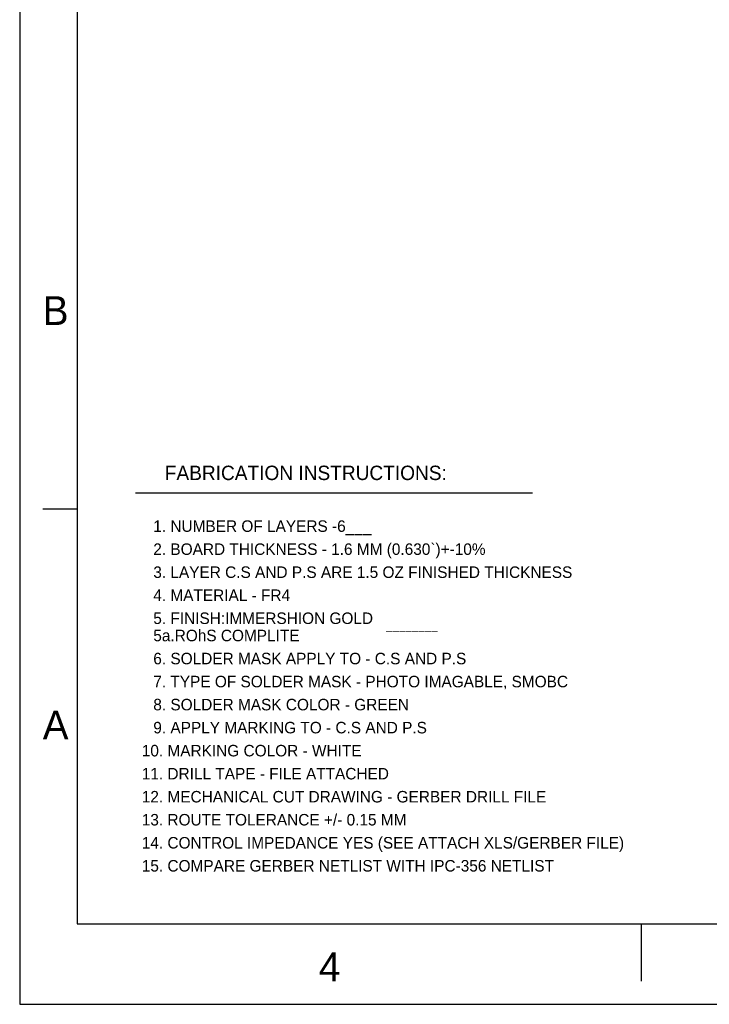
# Model space of a CAD drawing. Extents: x -182 to 377, y -108 to 324.
# Tile 1 of 8: x -182 to -29, y -108 to 109. Entities that reach past the tile are written whole.
import ezdxf

# ---------------------------------------------------------------- set-up
doc = ezdxf.new("R2010")
doc.units = 0
doc.layers.add('BG_DRIL_NOTES1', color=2, linetype='CONTINUOUS')
doc.layers.add('DF_OUTLINE', color=10, linetype='CONTINUOUS')

msp = doc.modelspace()

# ---------------------------------------------------------------- linework, layer by layer
at = {"layer": 'BG_DRIL_NOTES1'}
msp.add_lwpolyline([(-156.083, 4.572), (-68.453, 4.572)], dxfattribs=at)
at = {"layer": 'DF_OUTLINE'}
for points in [[(-181.6227, -108.2802), (377.1773, -108.2802), (377.1773, 323.5198)], [(377.1773, 323.5198), (-181.6227, 323.5198), (-181.6227, -105.7402)], [(-168.9227, 305.7398), (-168.9227, -90.5002), (-153.6827, -90.5002)], [(-168.9227, 0.9398), (-176.5427, 0.9398)], [(-153.6827, -90.5002), (232.3973, -90.5002)], [(-44.4627, -90.5002), (-44.4627, -103.2002)], [(-181.6227, -105.7402), (-181.6227, -108.2802)]]:
    msp.add_lwpolyline(points, dxfattribs=at)

# ---------------------------------------------------------------- texts
at = {"layer": 'BG_DRIL_NOTES1', "width": 0.992}
msp.add_text('FABRICATION INSTRUCTIONS:', height=3.175, dxfattribs=at).set_placement((-149.5933, 7.366))
at = {"layer": 'BG_DRIL_NOTES1'}
for s, height, p in [('1. NUMBER OF LAYERS -6___', 2.54, (-152.1333, -4.064)), ('2. BOARD THICKNESS - 1.6 MM (0.630`)+-10%', 2.54, (-152.1333, -9.144)), ('3. LAYER C.S AND P.S ARE 1.5 OZ FINISHED THICKNESS', 2.54, (-152.1333, -14.224)), ('4. MATERIAL - FR4', 2.54, (-152.1333, -19.304)), ('5. FINISH:IMMERSHION GOLD', 2.54, (-152.1333, -24.384)), ('5a.ROhS COMPLITE', 2.54, (-152.1333, -28.194)), ('________', 1.905, (-100.7237, -25.527)), ('6. SOLDER MASK APPLY TO - C.S AND P.S', 2.54, (-152.1333, -33.274)), ('7. TYPE OF SOLDER MASK - PHOTO IMAGABLE, SMOBC', 2.54, (-152.1333, -38.354)), ('8. SOLDER MASK COLOR - GREEN', 2.54, (-152.1333, -43.434)), ('9. APPLY MARKING TO - C.S AND P.S', 2.54, (-152.1333, -48.514)), ('10. MARKING COLOR - WHITE', 2.54, (-154.6733, -53.594)), ('11. DRILL TAPE - FILE ATTACHED', 2.54, (-154.6733, -58.674)), ('12. MECHANICAL CUT DRAWING - GERBER DRILL FILE', 2.54, (-154.6733, -63.754)), ('13. ROUTE TOLERANCE +/- 0.15 MM', 2.54, (-154.6733, -68.834)), ('14. CONTROL IMPEDANCE YES (SEE ATTACH XLS/GERBER FILE)', 2.54, (-154.6733, -73.914)), ('15. COMPARE GERBER NETLIST WITH IPC-356 NETLIST', 2.54, (-154.6733, -78.994))]:
    msp.add_text(s, height=height, dxfattribs=at).set_placement(p)
at = {"layer": 'DF_OUTLINE', "width": 1.008}
for s, p in [('B', (-176.5427, 41.5798)), ('A', (-176.5427, -49.8602)), ('4', (-115.5827, -103.2002))]:
    msp.add_text(s, height=6.35, dxfattribs=at).set_placement(p)

doc.saveas('drawing.dxf')
